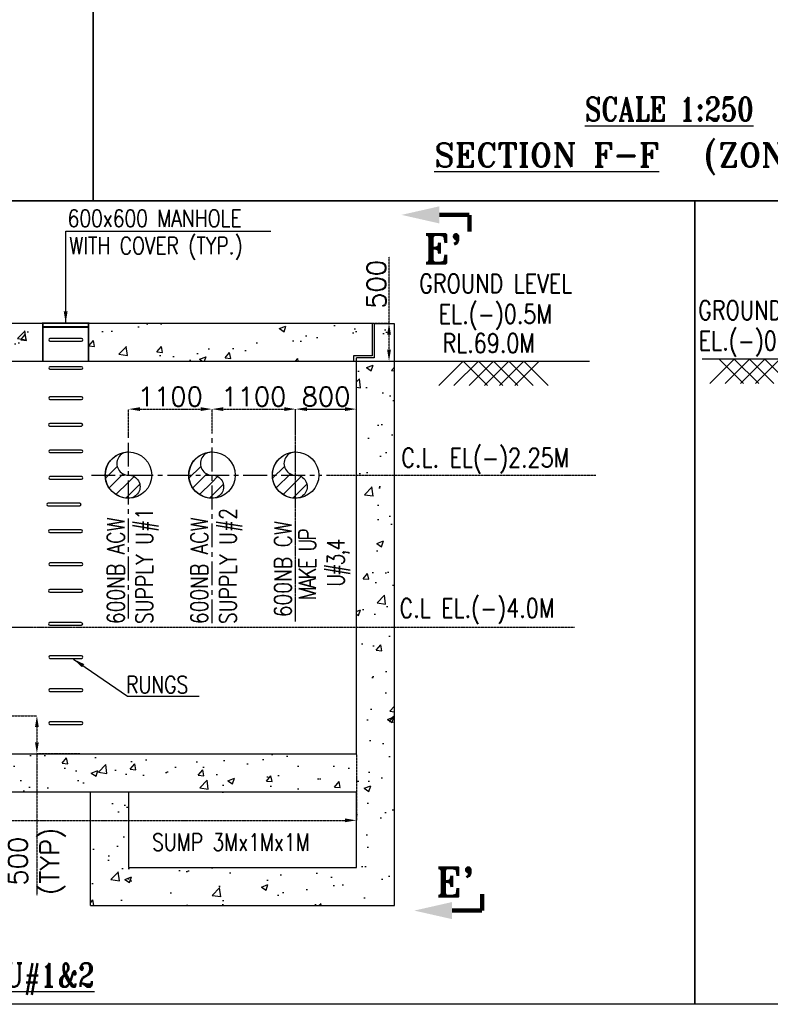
# Model space of a CAD drawing. Header units: inches. Extents: x -341304 to 31571016, y -692717 to 2132253.
# Tile 87 of 256: x 573999 to 613523, y -426170 to -374322. Entities that reach past the tile are written whole.
import ezdxf
from ezdxf.enums import TextEntityAlignment as Align

# ---------------------------------------------------------------- set-up
doc = ezdxf.new("R2010")
doc.units = ezdxf.units.IN
doc.header["$MEASUREMENT"] = 0
for name, pattern in [('CENTER', [2, 1.25, -0.25, 0.25, -0.25]), ('CHAINDOT', [0.875, 0.375, -0.125, 0.0625, -0.125, 0.0625, -0.125]), ('HIDDEN', [0.375, 0.25, -0.125])]:
    doc.linetypes.add(name, pattern=pattern)
for name, color, linetype in [('0-ACW PIPE', 6, 'Continuous'), ('0-CL', 8, 'CENTER'), ('BASE', 8, 'CHAINDOT'), ('CW MU', 150, 'Continuous'), ('CWPIPES', 7, 'Continuous'), ('DIM', 1, 'Continuous'), ('text', 3, 'Continuous')]:
    doc.layers.add(name, color=color, linetype=linetype)
doc.styles.add('ROMANS', font='romans')
doc.styles.add('ROMANT', font='romant', dxfattribs={"height": 5})
doc.dimstyles.new('User-300', dxfattribs={"dimscale": 400, "dimtxt": 1.5, "dimasz": 1.25, "dimexe": 1, "dimexo": 1, "dimgap": 0.4, "dimtad": 1, "dimdec": 0, "dimlfac": 0.5, "dimzin": 0, "dimdsep": 46, "dimtxsty": 'ROMANS', "dimcen": 1, "dimclrd": 8, "dimclre": 8, "dimclrt": 3, "dimadec": 0, "dimazin": 0, "dimtfac": 1, "dimtdec": 0, "dimtix": 1, "dimtofl": 0, "dimtmove": 0, "dimatfit": 3, "dimfxl": 1, "dimtolj": 1, "dimtzin": 0, "dimarcsym": 0})
doc.dimstyles.new('User600', dxfattribs={"dimscale": 500, "dimtxt": 1.5, "dimasz": 1.25, "dimexe": 1, "dimexo": 1, "dimgap": 0.4, "dimtad": 1, "dimdec": 0, "dimzin": 0, "dimdsep": 46, "dimtxsty": 'ROMANS', "dimcen": 1, "dimclrd": 8, "dimclre": 8, "dimclrt": 3, "dimadec": 0, "dimazin": 0, "dimtfac": 1, "dimtdec": 0, "dimtix": 1, "dimtofl": 0, "dimtmove": 0, "dimatfit": 3, "dimfxl": 1, "dimtolj": 1, "dimtzin": 0, "dimarcsym": 0})

# ---------------------------------------------------------------- blocks, each defined once
blk = doc.blocks.new("L'-L'")
at = {"color": 8}
for p, q in [((320426.6, -185219.9), (305032.9, -185219.2)), ((306729.5, -185219.2), (305445.6, -186503.1)), ((305929.5, -185219.2), (307213.4, -186503.1)), ((307529.5, -185219.2), (306245.6, -186503.1)), ((306729.5, -185219.2), (308013.4, -186503.1)), ((308329.5, -185219.2), (307045.6, -186503.1)), ((307529.5, -185219.2), (308813.4, -186503.1)), ((309129.5, -185219.2), (307845.6, -186503.1)), ((308329.5, -185219.2), (309613.4, -186503.1))]:
    blk.add_line(p, q, dxfattribs=at)
at = {"color": 7}
blk.add_lwpolyline([(304654.6, -176882.8), (363489.5, -176882.8), (363489.5, -219184.9), (304654.6, -219184.9)], close=True, dxfattribs=at)
at = {"layer": 'text', "style": 'ROMANS', "width": 0.8}
for s, p in [('GROUND LEVEL', (304827.2, -183135.1)), ('EL.(-)0.5M, RL.69.0M', (304851.9, -184743.6))]:
    blk.add_text(s, height=1000, dxfattribs=at).set_placement(p)
blk = doc.blocks.new('*D495')
at = {"layer": '0-CL', "color": 8, "lineweight": -2, "transparency": 16777216}
for p, q in [((-119820, -203889), (-117844, -203889)), ((-117844, -204489), (-117844, -205289)), ((-115576, -205889), (-117844, -205889)), ((-117844, -205889), (-117844, -213336))]:
    blk.add_line(p, q, dxfattribs=at)
at = {"layer": '0-CL', "color": 8, "transparency": 16777216}
for points in [[(-117944, -204489), (-117744, -204489), (-117844, -203889)], [(-117944, -205289), (-117744, -205289), (-117844, -205889)]]:
    blk.add_solid(points, dxfattribs=at)
at = {"layer": 'Defpoints', "color": 0, "transparency": 16777216}
for p in [(-119820, -203889), (-117844, -205889), (-115576, -205889)]:
    blk.add_point(p, dxfattribs=at)
at = {"layer": '0-CL', "color": 3, "transparency": 16777216, "insert": (-117844, -211550), "char_height": 1000, "attachment_point": 5, "rotation": 90, "style": 'ROMANS'}
blk.add_mtext('\\A1;500\\P(TYP)', dxfattribs=at)
blk = doc.blocks.new('*D496')
at = {"layer": '0-CL', "color": 8, "lineweight": -2, "transparency": 16777216}
for p, q in [((-99304, -183220), (-99304, -179729)), ((-100620, -183220), (-99304, -183220)), ((-99304, -184620), (-99304, -183820)), ((-100620, -185220), (-99304, -185220))]:
    blk.add_line(p, q, dxfattribs=at)
at = {"layer": '0-CL', "color": 8, "transparency": 16777216}
for points in [[(-99404, -183820), (-99204, -183820), (-99304, -183220)], [(-99404, -184620), (-99204, -184620), (-99304, -185220)]]:
    blk.add_solid(points, dxfattribs=at)
at = {"layer": 'Defpoints', "color": 0, "transparency": 16777216}
for p in [(-100620, -183220), (-100620, -185220), (-99304, -185220)]:
    blk.add_point(p, dxfattribs=at)
at = {"layer": '0-CL', "color": 3, "transparency": 16777216, "insert": (-99964, -181174), "char_height": 1000, "attachment_point": 5, "rotation": 90, "style": 'ROMANS'}
blk.add_mtext('\\A1;500', dxfattribs=at)
blk = doc.blocks.new('*D100')
at = {"layer": '0-CL', "color": 8, "lineweight": -2, "transparency": 16777216}
for p, q in [((-157420, -205888), (-157420, -209398)), ((-101020, -205928), (-101020, -209398)), ((-156820, -209398), (-101620, -209398))]:
    blk.add_line(p, q, dxfattribs=at)
at = {"layer": '0-CL', "color": 8, "transparency": 16777216}
for points in [[(-156820, -209298), (-156820, -209498), (-157420, -209398)], [(-101620, -209298), (-101620, -209498), (-101020, -209398)]]:
    blk.add_solid(points, dxfattribs=at)
at = {"layer": 'Defpoints', "color": 0, "transparency": 16777216}
for p in [(-157420, -205888), (-101020, -205928), (-101020, -209398)]:
    blk.add_point(p, dxfattribs=at)
at = {"layer": '0-CL', "color": 3, "transparency": 16777216, "insert": (-129220, -208738), "char_height": 1000, "attachment_point": 5, "style": 'ROMANS'}
blk.add_mtext('\\A1;14100', dxfattribs=at)
blk = doc.blocks.new('*D101')
at = {"layer": '0-CL', "color": 8, "lineweight": -2, "transparency": 16777216}
for p, q in [((-108620, -189035), (-108620, -187744)), ((-108020, -187744), (-104820, -187744)), ((-104220, -198934), (-104220, -187744))]:
    blk.add_line(p, q, dxfattribs=at)
at = {"layer": '0-CL', "color": 8, "transparency": 16777216}
for points in [[(-108020, -187644), (-108020, -187844), (-108620, -187744)], [(-104820, -187644), (-104820, -187844), (-104220, -187744)]]:
    blk.add_solid(points, dxfattribs=at)
at = {"layer": 'Defpoints', "color": 0, "transparency": 16777216}
for p in [(-104220, -187744), (-108620, -189035), (-104220, -198934)]:
    blk.add_point(p, dxfattribs=at)
at = {"layer": '0-CL', "color": 3, "transparency": 16777216, "insert": (-106420, -187084), "char_height": 1000, "attachment_point": 5, "style": 'ROMANS'}
blk.add_mtext('\\A1;1100', dxfattribs=at)
blk = doc.blocks.new('*D102')
at = {"color": 8, "lineweight": -2, "transparency": 16777216}
for p, q in [((-104220, -189035), (-104220, -187744)), ((-103620, -187744), (-101620, -187744)), ((-101020, -189035), (-101020, -187744))]:
    blk.add_line(p, q, dxfattribs=at)
at = {"color": 8, "transparency": 16777216}
for points in [[(-103620, -187644), (-103620, -187844), (-104220, -187744)], [(-101620, -187644), (-101620, -187844), (-101020, -187744)]]:
    blk.add_solid(points, dxfattribs=at)
at = {"layer": 'Defpoints', "color": 0, "transparency": 16777216}
for p in [(-101020, -187744), (-104220, -189035), (-101020, -189035)]:
    blk.add_point(p, dxfattribs=at)
at = {"color": 3, "transparency": 16777216, "insert": (-102620, -187084), "char_height": 1000, "attachment_point": 5, "style": 'ROMANS'}
blk.add_mtext('\\A1;800', dxfattribs=at)
blk = doc.blocks.new('*D494')
at = {"layer": '0-CL', "color": 8, "lineweight": -2, "transparency": 16777216}
for p, q in [((-113020, -189035), (-113020, -187744)), ((-112420, -187744), (-109220, -187744)), ((-108620, -188699), (-108620, -187744))]:
    blk.add_line(p, q, dxfattribs=at)
at = {"layer": '0-CL', "color": 8, "transparency": 16777216}
for points in [[(-112420, -187644), (-112420, -187844), (-113020, -187744)], [(-109220, -187644), (-109220, -187844), (-108620, -187744)]]:
    blk.add_solid(points, dxfattribs=at)
at = {"layer": 'Defpoints', "color": 0, "transparency": 16777216}
for p in [(-108620, -187744), (-108620, -188699), (-113020, -189035)]:
    blk.add_point(p, dxfattribs=at)
at = {"layer": '0-CL', "color": 3, "transparency": 16777216, "insert": (-110820, -187084), "char_height": 1000, "attachment_point": 5, "style": 'ROMANS'}
blk.add_mtext('\\A1;1100', dxfattribs=at)
blk = doc.blocks.new('A$C388E31B1')
at = {"color": 7}
blk.add_lwpolyline([(-6224, 25830), (54530, 25830), (54530, -11780), (-6224, -11780)], close=True, dxfattribs=at)
at = {"layer": 'text', "color": 1, "lineweight": 25, "style": 'ROMANT', "width": 0.8}
blk.add_text('%%USCALE 1:250', height=1250, dxfattribs=at).set_placement((24104, -6942), align=Align.MIDDLE)
at = {"layer": 'text', "color": 1, "lineweight": 25, "style": 'ROMANT'}
for s, p in [('%%USECTION F-F', (11733, -9981, -9637)), ('(ZONE D3)', (25946, -9981, -9637))]:
    blk.add_text(s, height=1250, dxfattribs=at).set_placement(p)
blk = doc.blocks.new('D-D')
blk.add_lwpolyline([(-388599.7, -99173.8), (-344391.7, -99173.8), (-344391.7, -136784), (-388599.7, -136784)], close=True)
blk = doc.blocks.new('BFV SEAL')
at = {"layer": 'DIM', "color": 1, "insert": (-396561, -329721, 10342), "char_height": 1250, "width": 21761.29, "attachment_point": 1, "style": 'ROMANT'}
blk.add_mtext('\\pi5809.2;{\\W0.8;SCHEME FOR \\P\\pi1999.7;INSTALLATION OF BFV \\P\\pi7642.6;CW1,2&3}', dxfattribs=at)
blk = doc.blocks.new('C-C-C')
h = blk.add_hatch()
h.set_pattern_fill('AR-CONC', color=256, scale=500)
h.set_pattern_definition([(50, (-4603.5, -38.8), (3586.3, -313.76), [375, -4125]), (355, (-4603.5, -39), (-693.757, 3760.96), [300, -3300]), (100.4514, (-4304.6, -65), (2892.544, 3447.2), [318.7, -3505.71]), (46.1842, (-4603.5, 961), (5336.21, -827.6), [562.5, -6187.5]), (96.6356, (-4159, 892), (4673.31, 4870.59), [478.05, -5258.57]), (351.1842, (-4603.5, 961), (4673.31, 4870.59), [450, -4950]), (21, (-4103.5, 711.2), (2984.535, -2013.094), [375, -4125]), (326, (-4103.5, 711), (1216.577, 3625.75), [300, -3300]), (71.4514, (-3854.8, 543.4), (4201.11, 1612.656), [318.7, -3505.71]), (37.5, (-4603.5, -38.8), (60.799, 1664.469), [0, -3260, 0, -3350, 0, -3312.5]), (7.5, (-4603.5, -38.8), (1315.348, 1972.059), [0, -1910, 0, -3185, 0, -1262.5]), (327.5, (-5718.5, -38.8), (2669.112, -112.7744), [0, -1250, 0, -3900, 0, -5175]), (317.5, (-6218.5, -38.8), (2915.93, 500.525), [0, -1625, 0, -2590, 0, -3675])])
edge = h.paths.add_edge_path()
edge.add_line((-101019.9, -191258), (-99019.9, -191258))
edge.add_line((-99019.9, -191258), (-99019.9, -207927.5))
edge.add_line((-99019.9, -207927.5), (-113019.9, -207927.5))
edge.add_line((-113019.9, -207927.5), (-113019.9, -207927.5))
edge.add_line((-113019.9, -207927.5), (-115019.9, -207927.5))
edge.add_line((-115019.9, -207927.5), (-159419.9, -207927.5))
edge.add_line((-159419.9, -207927.5), (-159419.9, -183219.9))
edge.add_line((-159419.9, -183219.9), (-158355.1, -183219.9))
edge.add_line((-158355.1, -183219.9), (-158355.1, -185003.5))
edge.add_line((-158355.1, -185003.5), (-157419.9, -185003.5))
edge.add_line((-157419.9, -185003.5), (-157419.9, -205888.4))
edge.add_line((-157419.9, -205888.4), (-153419.9, -205888.4))
edge.add_line((-153419.9, -205888.4), (-153419.9, -203889.2))
edge.add_line((-153419.9, -203889.2), (-145419.9, -203928))
edge.add_line((-145419.9, -203928), (-145419.9, -205927.4))
edge.add_line((-145419.9, -205927.4), (-140633.9, -205927.5))
edge.add_line((-140633.9, -205927.5), (-140633.9, -203927.4))
edge.add_line((-140633.9, -203927.4), (-136703.2, -203927.4))
edge.add_arc((-133854, -301187.6), 97301.9, 88.321996, 91.678004, ccw=False)
edge.add_line((-131004.8, -203927.4), (-132633.9, -203888.6))
edge.add_line((-132633.9, -203888.6), (-132633.9, -205888.9))
edge.add_line((-132633.9, -205888.9), (-127819.9, -205927.8))
edge.add_line((-127819.9, -205927.8), (-127819.9, -203928))
edge.add_line((-127819.9, -203928), (-122695.3, -203928))
edge.add_arc((-119847, -225246.1), 21507.5, 82.38992, 97.61008, ccw=False)
edge.add_line((-116998.8, -203928), (-119819.9, -203889.2))
edge.add_line((-119819.9, -203889.2), (-119819.9, -205889.5))
edge.add_line((-119819.9, -205889.5), (-101019.9, -205928.4))
edge.add_line((-101019.9, -205928.4), (-101019.9, -191258))
h.paths.add_polyline_path([(-101019.9, -185258.8), (-99019.9, -185258.8), (-99019.9, -191258), (-101019.9, -191258)])
h.paths.add_polyline_path([(-100084.8, -183258.8), (-99019.9, -183258.8), (-99019.9, -185258.8), (-101019.9, -185258.8), (-101019.9, -185042.4), (-100084.8, -185042.4)])
h = blk.add_hatch()
h.set_pattern_fill('AR-CONC', color=256, scale=500)
h.set_pattern_definition([(50, (-6203.5, 0), (3586.3, -313.76), [375, -4125]), (355, (-6203.5, 0), (-693.757, 3760.96), [300, -3300]), (100.4514, (-5904.6, -26), (2892.544, 3447.2), [318.7, -3505.71]), (46.1842, (-6203.5, 1000), (5336.21, -827.6), [562.5, -6187.5]), (96.6356, (-5759, 931), (4673.31, 4870.59), [478.05, -5258.57]), (351.1842, (-6203.5, 1000), (4673.31, 4870.59), [450, -4950]), (21, (-5703.5, 750), (2984.535, -2013.094), [375, -4125]), (326, (-5703.5, 750), (1216.577, 3625.75), [300, -3300]), (71.4514, (-5454.8, 582.2), (4201.11, 1612.656), [318.7, -3505.71]), (37.5, (-6203.5, 0), (60.799, 1664.469), [0, -3260, 0, -3350, 0, -3312.5]), (7.5, (-6203.5, 0), (1315.348, 1972.059), [0, -1910, 0, -3185, 0, -1262.5]), (327.5, (-7318.5, 0), (2669.112, -112.774), [0, -1250, 0, -3900, 0, -5175]), (317.5, (-7818.5, 0), (2915.93, 500.525), [0, -1625, 0, -2590, 0, -3675])])
h.paths.add_polyline_path([(-115129.4, -183219.9), (-117529.4, -183219.9), (-117529.4, -185219.9), (-115129.4, -185219.9)], flags=17)
h.paths.add_polyline_path([(-128361.7, -183219.9), (-130761.7, -183219.9), (-130761.7, -185219.9), (-128361.7, -185219.9)], flags=17)
h.paths.add_polyline_path([(-141730.1, -183219.9), (-144130.1, -183219.9), (-144130.1, -185219.9), (-141730.1, -185219.9)], flags=17)
edge = h.paths.add_edge_path()
edge.add_line((-158255.1, -183219.9), (-100184.8, -183219.9))
edge.add_line((-100184.8, -183258.8), (-100184.8, -184942.4))
edge.add_line((-100184.8, -184942.4), (-101167.8, -184942.4))
edge.add_line((-101167.8, -184942.4), (-101167.8, -185219.9))
edge.add_line((-157272, -185219.9), (-101167.8, -185219.9))
edge.add_line((-158255.1, -183219.9), (-158255.1, -184903.5))
edge.add_line((-158255.1, -184903.5), (-157272, -184903.5))
edge.add_line((-157272, -184903.5), (-157272, -185219.9))
h = blk.add_hatch()
h.set_pattern_fill('AR-CONC', color=256, scale=500)
h.set_pattern_definition([(50, (-4603.5, -3e-06), (3586.3, -313.76), [375, -4125]), (355, (-4603.5, -3e-06), (-693.757, 3760.96), [300, -3300]), (100.4514, (-4304.6, -26), (2892.544, 3447.2), [318.7, -3505.71]), (46.1842, (-4603.5, 1000), (5336.21, -827.6), [562.5, -6187.5]), (96.6356, (-4159, 931), (4673.31, 4870.59), [478.05, -5258.57]), (351.1842, (-4603.5, 1000), (4673.31, 4870.59), [450, -4950]), (21, (-4103.5, 750), (2984.535, -2013.094), [375, -4125]), (326, (-4103.5, 750), (1216.577, 3625.75), [300, -3300]), (71.4514, (-3854.8, 582.2), (4201.11, 1612.656), [318.7, -3505.71]), (37.5, (-4603.5, -3e-06), (60.799, 1664.469), [0, -3260, 0, -3350, 0, -3312.5]), (7.5, (-4603.5, -3e-06), (1315.348, 1972.059), [0, -1910, 0, -3185, 0, -1262.5]), (327.5, (-5718.5, -3e-06), (2669.112, -112.774), [0, -1250, 0, -3900, 0, -5175]), (317.5, (-6218.5, -3e-06), (2915.93, 500.525), [0, -1625, 0, -2590, 0, -3675])])
h.paths.add_polyline_path([(-115019.9, -207888.7), (-113019.9, -207888.7), (-113019.9, -211889.5), (-101019.9, -211889.5), (-101019.9, -207888.7), (-99019.9, -207888.7), (-99019.9, -213888.9), (-115019.9, -213888.9)])
at = {"layer": '0-ACW PIPE', "lineweight": -3}
h = blk.add_hatch(dxfattribs=at)
h.set_pattern_fill('ANSI31', color=256, scale=4000)
h.set_pattern_definition([(45, (4251358, 277656.66), (-353.55339, 353.55339), [])])
edge = h.paths.add_edge_path()
edge.add_arc((-113025.4, -190609.2), 610, 89.82878, 270.17122)
edge.add_arc((-113021.7, -191829.2), 610, -90.17122, 90.17122, ccw=False)
edge.add_arc((-113027.2, -191219.2), 1220, 89.82904, 270.17096, ccw=False)
h = blk.add_hatch(dxfattribs=at)
h.set_pattern_fill('ANSI31', color=256, scale=4000)
h.set_pattern_definition([(45, (4255758, 277656.66), (-353.55339, 353.55339), [])])
edge = h.paths.add_edge_path()
edge.add_arc((-108625.4, -190609.2), 610, 89.82878, 270.17122)
edge.add_arc((-108621.7, -191829.2), 610, -90.17122, 90.17122, ccw=False)
edge.add_arc((-108627.2, -191219.2), 1220, 89.82904, 270.17096, ccw=False)
at = {"layer": 'CW MU', "lineweight": -3}
h = blk.add_hatch(dxfattribs=at)
h.set_pattern_fill('ANSI31', color=256, scale=4000)
h.set_pattern_definition([(45, (4260158, 277656.66), (-353.55339, 353.55339), [])])
edge = h.paths.add_edge_path()
edge.add_arc((-104225.4, -190609.2), 610, 89.82878, 270.17122)
edge.add_arc((-104221.7, -191829.2), 610, -90.17122, 90.17122, ccw=False)
edge.add_arc((-104227.2, -191219.2), 1220, 89.82904, 270.17096, ccw=False)
at = {"color": 7}
for p, q in [((-100084.8, -183258.8), (-100084.8, -185042.4)), ((-100084.8, -185042.4), (-101019.9, -185042.4)), ((-101019.9, -185042.4), (-101019.9, -185042.4)), ((-116619.9, -207888.7), (-114619.9, -207888.7)), ((-115019.9, -213888.9), (-115019.9, -207888.7)), ((-113019.9, -207888.7), (-113019.9, -211889.5)), ((-101019.9, -211889.5), (-101019.9, -207889.5)), ((-113019.9, -211889.5), (-101019.9, -211889.5))]:
    blk.add_line(p, q, dxfattribs=at)
for p, q in [((-99019.9, -183258.8), (-100084.8, -183258.8)), ((-99019.9, -207927.5), (-99019.9, -183258.8)), ((-101019.9, -205928.4), (-101019.9, -185042.4)), ((-101019.9, -185042.4), (-101019.9, -185042.4)), ((-119819.9, -205889.5), (-101019.9, -205889.5)), ((-159419.9, -207888.7), (-101019.9, -207888.7)), ((-99019.9, -213888.9), (-99019.9, -207888.7)), ((-115019.9, -213888.9), (-99019.9, -213888.9))]:
    blk.add_line(p, q)
at = {"color": 8}
for p, q in [((-103695.5, -185219.9), (-88750.3, -185219.9)), ((-95400.1, -185219.9), (-96684, -186503.8)), ((-94600.1, -185219.9), (-95884, -186503.8)), ((-95400.1, -185219.9), (-94116.2, -186503.8)), ((-93800.1, -185219.9), (-95084, -186503.8)), ((-94600.1, -185219.9), (-93316.2, -186503.8)), ((-93000.1, -185219.9), (-94284, -186503.8)), ((-93800.1, -185219.9), (-92516.2, -186503.8)), ((-92200.1, -185219.9), (-93484, -186503.8)), ((-93000.1, -185219.9), (-91716.2, -186503.8)), ((-91400.1, -185219.9), (-92684, -186503.8)), ((-92200.1, -185219.9), (-90916.2, -186503.8))]:
    blk.add_line(p, q, dxfattribs=at)
at = {"color": 7}
for points in [[(-164492.9, -176783.4), (-83195.7, -176783.4), (-83195.7, -219085.4), (-164492.9, -219085.4)], [(-115129.4, -183219.9), (-117529.4, -183219.9), (-117529.4, -185219.9), (-115129.4, -185219.9)]]:
    blk.add_lwpolyline(points, close=True, dxfattribs=at)
for points in [[(-158255.1, -183219.9), (-100184.8, -183219.9)], [(-100184.8, -183258.8), (-100184.8, -184942.4), (-101167.8, -184942.4), (-101167.8, -185219.9)], [(-157272, -185219.9), (-101167.8, -185219.9)]]:
    blk.add_lwpolyline(points, dxfattribs=at)
for points in [[(-115504.2, -184022), (-117154.6, -184022, 1), (-117154.6, -184160.2), (-115498.4, -184160.2, 1), (-115498.4, -184022)], [(-115504.2, -185509.3), (-117154.6, -185509.3, 1), (-117154.6, -185647.6), (-115498.4, -185647.6, 1), (-115498.4, -185509.3)], [(-115504.2, -187095.4), (-117154.6, -187095.4, 1), (-117154.6, -187233.6), (-115498.4, -187233.6, 1), (-115498.4, -187095.4)], [(-115508, -188497.1), (-117158.4, -188497.1, 1), (-117158.4, -188635.3), (-115502.3, -188635.3, 1), (-115502.3, -188497.1)], [(-115504.2, -189898.8), (-117154.6, -189898.8, 1), (-117154.6, -190037.1), (-115498.4, -190037.1, 1), (-115498.4, -189898.8)], [(-115504.2, -191300.5), (-117154.6, -191300.5, 1), (-117154.6, -191438.8), (-115498.4, -191438.8, 1), (-115498.4, -191300.5)], [(-115595.7, -192702.2), (-117246.2, -192702.2, 1), (-117246.2, -192840.5), (-115590, -192840.5, 1), (-115590, -192702.2)], [(-115511.8, -194103.9), (-117162.2, -194103.9, 1), (-117162.2, -194242.2), (-115506.1, -194242.2, 1), (-115506.1, -194103.9)], [(-115504.2, -195845.6), (-117154.6, -195845.6, 1), (-117154.6, -195983.9), (-115498.4, -195983.9, 1), (-115498.4, -195845.6)], [(-115508, -197247.3), (-117158.4, -197247.3, 1), (-117158.4, -197385.6), (-115502.3, -197385.6, 1), (-115502.3, -197247.3)], [(-115508, -198989), (-117158.4, -198989, 1), (-117158.4, -199127.2), (-115502.3, -199127.2, 1), (-115502.3, -198989)], [(-115504.2, -200730.7), (-117154.6, -200730.7, 1), (-117154.6, -200868.9), (-115498.4, -200868.9, 1), (-115498.4, -200730.7)], [(-115504.2, -202472.3), (-117154.6, -202472.3, 1), (-117154.6, -202610.6), (-115498.4, -202610.6, 1), (-115498.4, -202472.3)], [(-115504.2, -204214), (-117154.6, -204214, 1), (-117154.6, -204352.3), (-115498.4, -204352.3, 1), (-115498.4, -204214)]]:
    blk.add_lwpolyline(points, format="xyb", dxfattribs=at)
at = {"layer": '0-ACW PIPE', "lineweight": -3}
for points in [[(-113023.6, -189999.2, 1.0029928), (-113023.6, -191219.2, -1.0029928), (-113023.6, -192439.2, -1.0029883), (-113023.6, -189999.2, -0.9970161)], [(-108623.6, -189999.2, 1.0029928), (-108623.6, -191219.2, -1.0029928), (-108623.6, -192439.2, -1.0029883), (-108623.6, -189999.2, -0.9970161)]]:
    blk.add_lwpolyline(points, format="xyb", dxfattribs=at)
for centre in [(-113019.9, -191219.2), (-108619.9, -191219.2)]:
    blk.add_circle(centre, 1220, dxfattribs=at)
at = {"layer": '0-CL', "lineweight": -3, "ltscale": 1000}
for p, q in [((-113019.9, -198761.2), (-113019.9, -189034.8)), ((-108619.9, -199021.8), (-108619.9, -189034.8)), ((-104219.9, -198934.1), (-104219.9, -189034.8)), ((-114975.9, -191219.2), (-102842.8, -191219.2)), ((-155280.4, -199219.1), (-115591.3, -199219.2))]:
    blk.add_line(p, q, dxfattribs=at)
at = {"layer": 'BASE', "linetype": 'HIDDEN', "lineweight": -3, "ltscale": 1000, "const_width": 100}
blk.add_lwpolyline([(-115129.4, -183219.9), (-117529.4, -183219.9), (-117529.4, -183419.9), (-115129.4, -183419.9)], close=True, dxfattribs=at)
at = {"layer": 'BASE', "linetype": 'HIDDEN', "lineweight": -3, "ltscale": 1000, "const_width": 100, "elevation": 1911.7}
for points in [[(-117529.4, -183219.9), (-117529.4, -185219.9)], [(-115129.4, -183219.9), (-115129.4, -185219.9)]]:
    blk.add_lwpolyline(points, dxfattribs=at)
at = {"layer": 'CW MU', "lineweight": -3}
blk.add_lwpolyline([(-104223.6, -189999.2, 1.0029928), (-104223.6, -191219.2, -1.0029928), (-104223.6, -192439.2, -1.0029883), (-104223.6, -189999.2, -0.9970161)], format="xyb", dxfattribs=at)
blk.add_circle((-104219.9, -191219.2), 1220, dxfattribs=at)
at = {"layer": 'CWPIPES', "color": 2, "linetype": 'CENTER'}
for p, q in [((-102602.9, -191219.2), (-88415.3, -191219.2)), ((-118352.4, -199219.2), (-89542.2, -199219.1))]:
    blk.add_line(p, q, dxfattribs=at)
at = {"layer": 'text', "color": 1, "const_width": 225}
for points in [[(-95072.4, -177516.2), (-96655.7, -177516.2)], [(-95072.4, -178396.7), (-95072.4, -177516.2)], [(-94400.9, -213270.2), (-94400.9, -214150.7)], [(-94400.9, -214150.7), (-95984.2, -214150.7)]]:
    blk.add_lwpolyline(points, dxfattribs=at)
at = {"layer": 'text', "color": 1}
for points in [[(-96655.7, -177066.2, 7387.3), (-96655.7, -177966.2, 7387.3), (-98645.4, -177516.2, 7387.3)], [(-95984.2, -214600.7, 7387.3), (-95984.2, -213700.7, 7387.3), (-97973.9, -214150.7, 7387.3)]]:
    blk.add_solid(points, dxfattribs=at)
at = {"layer": 'text', "style": 'ROMANS', "width": 0.8}
for s, height, p in [('600x600 MANHOLE', 900, (-116225, -178146.5, -190590.9)), ('WITH COVER (TYP.)', 900, (-116137, -179589.5, -190590.9)), ('GROUND LEVEL', 1000, (-97714.7, -181629.6)), ('EL.(-)0.5M', 1000, (-96688.5, -183238.2)), ('RL.69.0M', 1000, (-96488.9, -184768.3)), ('C.L. EL(-)2.25M', 1000, (-98658.1, -190803.1)), ('C.L EL.(-)4.0M', 1000, (-98754.7, -198724.1)), ('RUNGS', 900, (-113144.8, -202705.9)), ('SUMP 3Mx1Mx1M', 900, (-111776.8, -210995.6))]:
    blk.add_text(s, height=height, dxfattribs=at).set_placement(p)
at = {"layer": 'text', "color": 1, "style": 'ROMANT'}
for p in [(-97474.2, -180055.3, 9849.8), (-96830.7, -213397.4, 9849.8)]:
    blk.add_text("E'", height=1500, dxfattribs=at).set_placement(p)
at = {"layer": 'text', "style": 'ROMANS', "width": 0.8}
for s, p in [('600NB ACW', (-113239.4, -199062.7)), ('SUPPLY U#1', (-111738.2, -199062.7)), ('600NB ACW', (-108839.4, -199062.7)), ('SUPPLY U#2', (-107338.2, -199062.7)), ('600NB CW', (-104439.4, -198698.6))]:
    blk.add_text(s, height=900, rotation=90, dxfattribs=at).set_placement(p)
at = {"layer": 'text', "color": 1, "lineweight": 25, "style": 'ROMANT', "width": 0.8}
blk.add_text('%%UINSTALLATION OF ULTRASONIC FLOWMTR. U#1&2', height=1250, dxfattribs=at).set_placement((-132239.2, -217751.1), align=Align.MIDDLE)
at = {"layer": 'text', "insert": (-104054.6, -199083.8), "char_height": 900, "width": 6440.563, "attachment_point": 1, "rotation": 90, "style": 'ROMANS'}
blk.add_mtext('\\pi1260.9;{\\Q0.8;\\W0.8;\\T0.8;MAKE UP \\P\\pi1978.8;U#3,4}', dxfattribs=at)
dim = blk.add_linear_dim(base=(-101019.9, -187744.2), p1=(-104219.9, -189034.8), p2=(-101019.9, -189034.8), dimstyle='User-300', override={"dimtxt": 2.5, "dimasz": 1.5, "dimexe": 0, "dimexo": 0, "dimtad": 3, "dimlfac": 0.25})
dim.commit()
dim.dimension.update_dxf_attribs({"geometry": '*D102', "text_midpoint": (-102619.9, -187084.2)})
at = {"layer": '0-CL'}
dim = blk.add_linear_dim(base=(-99304.1, -185219.9), p1=(-100619.9, -183219.9), p2=(-100619.9, -185219.9), angle=90, dimstyle='User-300', override={"dimtxt": 2.5, "dimasz": 1.5, "dimexe": 0, "dimexo": 0, "dimtad": 3, "dimlfac": 0.25}, dxfattribs=at)
dim.commit()
dim.dimension.update_dxf_attribs({"geometry": '*D496', "text_midpoint": (-99304.1, -181174.2), "dimtype": 160})
for base, p1, p2, picture, middle in [((-108619.9, -187744.2), (-113019.9, -189034.8), (-108619.9, -188698.6), '*D494', (-110819.9, -187084.2)), ((-104219.9, -187744.2), (-108619.9, -189034.8), (-104219.9, -198934.1), '*D101', (-106419.9, -187084.2))]:
    dim = blk.add_linear_dim(base=base, p1=p1, p2=p2, dimstyle='User-300', override={"dimtxt": 2.5, "dimasz": 1.5, "dimexe": 0, "dimexo": 0, "dimtad": 3, "dimlfac": 0.25}, dxfattribs=at)
    dim.commit()
    dim.dimension.update_dxf_attribs({"geometry": picture, "text_midpoint": middle})
dim = blk.add_linear_dim(base=(-117844, -205889.3), p1=(-119819.9, -203889.2), p2=(-115575.9, -205889.3), angle=90, text='<>\\X(TYP)', dimstyle='User-300', override={"dimtxt": 2.5, "dimasz": 1.5, "dimexe": 0, "dimexo": 0, "dimgap": 0, "dimtad": 3, "dimlfac": 0.25}, dxfattribs=at)
dim.commit()
dim.dimension.update_dxf_attribs({"geometry": '*D495', "text_midpoint": (-117844, -211550), "dimtype": 160})
dim = blk.add_linear_dim(base=(-101019.9, -209397.5), p1=(-157419.9, -205888.3), p2=(-101019.9, -205928.4), angle=180, dimstyle='User-300', override={"dimtxt": 2.5, "dimasz": 1.5, "dimexe": 0, "dimexo": 0, "dimtad": 3, "dimlfac": 0.25}, dxfattribs=at)
dim.commit()
dim.dimension.update_dxf_attribs({"geometry": '*D100', "text_midpoint": (-129219.9, -208737.5)})
at = {"color": 7}
for points in [[(-116329.4, -183219.9), (-116329.4, -178378.7), (-105532.1, -178378.7)], [(-115925.3, -200904.2), (-113073.2, -202855.9), (-109303.3, -202855.9)]]:
    blk.add_leader(points, dimstyle='User600', override={"dimgap": 0.4, "dimtad": 0}, dxfattribs=at)

msp = doc.modelspace()

# ---------------------------------------------------------------- block references
at = {"color": 7}
for name, p in [('A$C388E31B1', (584096.5, -372087.9)), ('C-C-C', (692749.1, -207084.3)), ('D-D', (922264.3, -247083.7)), ("L'-L'", (304898.9, -206984.9))]:
    msp.add_blockref(name, p, dxfattribs=at)
at = {"color": 20}
msp.add_blockref('BFV SEAL', (900374.6, -85059.9), dxfattribs=at)

doc.saveas('drawing.dxf')
